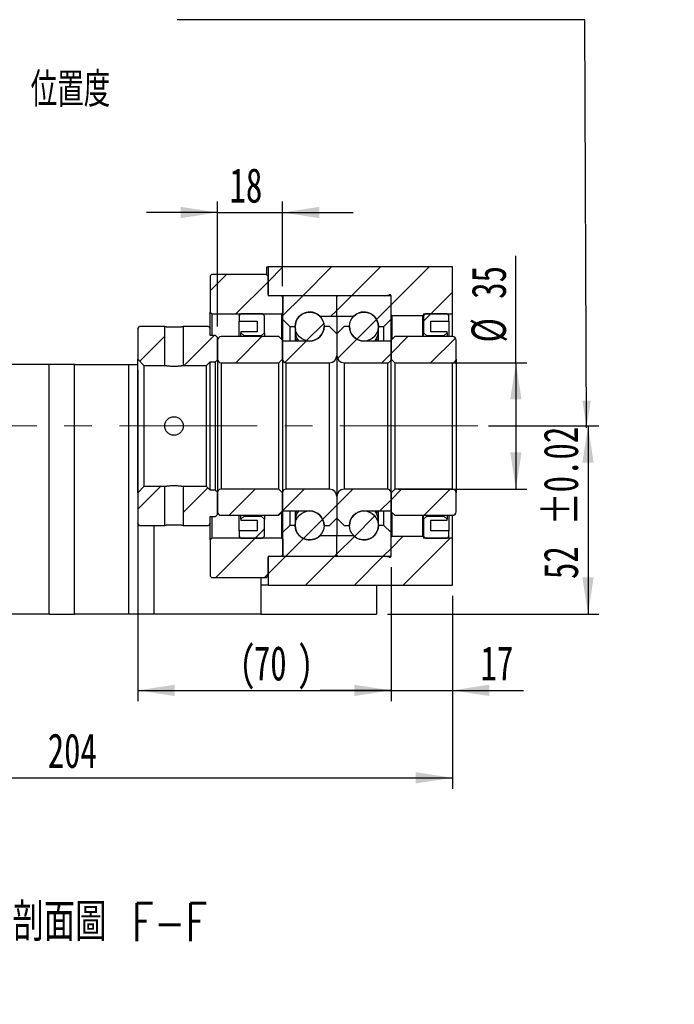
# Paper-space layout 'MBCS35-H' of a CAD drawing. Header units: millimetres. Extents: x 21 to 283, y 0 to 201.
# Tile 5 of 6: x 223 to 283, y 0 to 90. Entities that reach past the tile are written whole.
import ezdxf

# ---------------------------------------------------------------- set-up
doc = ezdxf.new("R2010")
doc.units = ezdxf.units.MM
doc.linetypes.add('CENTERX2', pattern=[20.32, 12.7, -2.54, 2.54, -2.54])
doc.layers.add('圖層0', color=7, linetype='Continuous')
doc.styles.add('SLDTEXTSTYLE0', font='TXT', dxfattribs={"width": 0.7})
doc.styles.add('SLDTEXTSTYLE1', font='TXT', dxfattribs={"width": 0.7, "bigfont": 'bigfont'})
doc.styles.add('SLDTEXTSTYLE4', font='TXT', dxfattribs={"width": 0.75, "bigfont": 'bigfont'})
doc.dimstyles.new('SLDDIMSTYLE3', dxfattribs={"dimtxt": 3.389974, "dimasz": 2.5, "dimexe": 0, "dimexo": 0.0625, "dimgap": 0.847493, "dimtad": 1, "dimlfac": 3, "dimrnd": 1e-09, "dimzin": 12, "dimdsep": 46, "dimtxsty": 'SLDTEXTSTYLE0', "dimsah": 1, "dimcen": 0.09, "dimadec": 0, "dimazin": 3, "dimtfac": 1, "dimtofl": 0, "dimtmove": 0, "dimatfit": 3, "dimfxl": 1, "dimfrac": 2, "dimtolj": 1, "dimtzin": 12, "dimarcsym": 0})
doc.dimstyles.new('SLDDIMSTYLE4', dxfattribs={"dimtxt": 3.389974, "dimasz": 2.5, "dimexe": 0, "dimexo": 0.0625, "dimgap": 0.847493, "dimtad": 1, "dimlfac": 3, "dimrnd": 1e-09, "dimzin": 12, "dimdsep": 46, "dimtxsty": 'SLDTEXTSTYLE0', "dimsah": 1, "dimcen": 0.09, "dimadec": 0, "dimazin": 3, "dimtfac": 1, "dimtmove": 0, "dimatfit": 0, "dimfxl": 1, "dimfrac": 2, "dimtolj": 1, "dimtzin": 12, "dimarcsym": 0})
doc.dimstyles.new('SLDDIMSTYLE6', dxfattribs={"dimtxt": 3.389974, "dimasz": 2.5, "dimexe": 0, "dimexo": 0.0625, "dimgap": 0.847493, "dimtad": 1, "dimlfac": 3, "dimrnd": 1e-09, "dimzin": 12, "dimdsep": 46, "dimtxsty": 'SLDTEXTSTYLE0', "dimsah": 1, "dimcen": 0.09, "dimadec": 0, "dimazin": 3, "dimtol": 1, "dimtp": 0.02, "dimtm": 0.02, "dimtfac": 1, "dimtofl": 0, "dimtmove": 0, "dimatfit": 3, "dimfxl": 1, "dimfrac": 2, "dimtolj": 1, "dimarcsym": 0})

# ---------------------------------------------------------------- blocks, each defined once
blk = doc.blocks.new('_D_54')
at = {"layer": '圖層0', "color": 7}
for p, q in [((262.721, 37.149), (262.721, 19.385)), ((194.721, 21.815), (194.721, 19.385)), ((194.721, 20.385), (262.721, 20.385))]:
    blk.add_line(p, q, dxfattribs=at)
for points in [[(194.721, 20.385), (198.111, 19.864), (198.111, 20.907)], [(262.721, 20.385), (259.331, 20.907), (259.331, 19.864)]]:
    blk.add_solid(points, dxfattribs=at)
at = {"layer": '圖層0', "color": 7, "insert": (225.416, 24.478), "char_height": 3.175, "attachment_point": 1, "style": 'SLDTEXTSTYLE0'}
blk.add_mtext('204', dxfattribs=at)
blk = doc.blocks.new('_D_55')
at = {"layer": '圖層0', "color": 7}
for p, q in [((233.721, 57.965), (233.721, 27.444)), ((257.054, 39.815), (257.054, 27.444)), ((233.721, 28.444), (257.054, 28.444))]:
    blk.add_line(p, q, dxfattribs=at)
for points in [[(233.721, 28.444), (237.111, 27.923), (237.111, 28.966)], [(257.054, 28.444), (253.664, 28.966), (253.664, 27.923)]]:
    blk.add_solid(points, dxfattribs=at)
at = {"layer": '圖層0', "color": 7, "char_height": 3.175, "attachment_point": 1, "style": 'SLDTEXTSTYLE0'}
for s, insert in [('(', (243.083, 32.537)), (')', (248.387, 32.537)), ('70', (244.412, 32.537))]:
    blk.add_mtext(s, dxfattribs=dict(at, insert=insert))
blk = doc.blocks.new('_D_56')
at = {"layer": '圖層0', "color": 7}
for p, q in [((257.054, 39.815), (257.054, 27.444)), ((262.721, 37.149), (262.721, 27.444)), ((257.054, 28.444), (250.535, 28.444)), ((257.054, 28.444), (262.721, 28.444)), ((262.721, 28.444), (269.27, 28.444))]:
    blk.add_line(p, q, dxfattribs=at)
for points in [[(257.054, 28.444), (253.664, 28.966), (253.664, 27.923)], [(262.721, 28.444), (266.111, 27.923), (266.111, 28.966)]]:
    blk.add_solid(points, dxfattribs=at)
at = {"layer": '圖層0', "color": 7, "insert": (265.296, 32.537), "char_height": 3.175, "attachment_point": 1, "style": 'SLDTEXTSTYLE0'}
blk.add_mtext('17', dxfattribs=at)
blk = doc.blocks.new('_D_57')
at = {"layer": '圖層0', "color": 7}
for p, q in [((268.557, 58.649), (268.557, 68.511)), ((257.721, 58.649), (269.557, 58.649)), ((268.557, 58.649), (268.557, 46.982)), ((257.721, 46.982), (269.557, 46.982))]:
    blk.add_line(p, q, dxfattribs=at)
for points in [[(268.557, 58.649), (268.036, 55.259), (269.079, 55.259)], [(268.557, 46.982), (269.079, 50.372), (268.036, 50.372)]]:
    blk.add_solid(points, dxfattribs=at)
at = {"layer": '圖層0', "color": 7, "char_height": 3.175, "attachment_point": 1, "rotation": 90, "style": 'SLDTEXTSTYLE0'}
for s, insert in [('35', (264.465, 64.536)), ('%%c', (264.465, 60.515))]:
    blk.add_mtext(s, dxfattribs=dict(at, insert=insert))
blk = doc.blocks.new('_D_58')
at = {"layer": '圖層0', "color": 7}
for p, q in [((266.043, 52.815), (276.203, 52.815)), ((275.203, 52.815), (275.203, 35.482)), ((256.721, 35.482), (276.203, 35.482))]:
    blk.add_line(p, q, dxfattribs=at)
for points in [[(275.203, 52.815), (274.681, 49.425), (275.724, 49.425)], [(275.203, 35.482), (275.724, 38.872), (274.681, 38.872)]]:
    blk.add_solid(points, dxfattribs=at)
at = {"layer": '圖層0', "color": 7, "char_height": 3.175, "attachment_point": 1, "rotation": 90, "style": 'SLDTEXTSTYLE0'}
for s, insert in [('±0.02', (271.11, 43.671)), ('52', (271.11, 38.704))]:
    blk.add_mtext(s, dxfattribs=dict(at, insert=insert))
blk = doc.blocks.new('_D_59')
at = {"layer": '圖層0', "color": 7}
for p, q in [((241.054, 61.982), (241.054, 73.493)), ((247.054, 65.715), (247.054, 73.493)), ((241.054, 72.493), (234.535, 72.493)), ((241.054, 72.493), (247.054, 72.493)), ((247.054, 72.493), (253.573, 72.493))]:
    blk.add_line(p, q, dxfattribs=at)
for points in [[(241.054, 72.493), (237.664, 73.015), (237.664, 71.972)], [(247.054, 72.493), (250.444, 71.972), (250.444, 73.015)]]:
    blk.add_solid(points, dxfattribs=at)
at = {"layer": '圖層0', "color": 7, "insert": (242.168, 76.586), "char_height": 3.175, "attachment_point": 1, "style": 'SLDTEXTSTYLE0'}
blk.add_mtext('18', dxfattribs=at)

psp = doc.layouts.new('MBCS35-H')

# ---------------------------------------------------------------- hatches: boundary and pattern name
at = {"layer": '圖層0', "linetype": 'Continuous', "lineweight": 18}
h = psp.add_hatch(dxfattribs=at)
h.set_pattern_fill('ANSI31', color=256, style=0)
edge = h.paths.add_edge_path(flags=0)
edge.add_line((256.4551, 64.8154), (256.8919, 64.9122))
edge.add_arc((256.9208, 64.7821), 0.1333, 14.477512, 102.5, ccw=False)
edge.add_line((257.0499, 64.8154), (257.0541, 64.8154))
edge.add_line((257.0541, 64.8154), (257.0541, 63.0487))
edge.add_line((257.0541, 63.0487), (257.1208, 62.9821))
edge.add_line((257.1208, 62.9821), (259.9875, 62.9821))
edge.add_line((259.9875, 62.9821), (260.0541, 63.0487))
edge.add_line((260.0541, 63.0487), (260.0541, 63.1487))
edge.add_line((260.0541, 63.1487), (262.7208, 63.1487))
edge.add_line((262.7208, 63.1487), (262.7208, 67.4821))
edge.add_line((262.7208, 67.4821), (245.7208, 67.4821))
edge.add_line((245.7208, 67.4821), (245.7208, 64.8154))
edge.add_line((245.7208, 64.8154), (256.4551, 64.8154))
h = psp.add_hatch(dxfattribs=at)
h.set_pattern_fill('ANSI31', color=256, style=0)
edge = h.paths.add_edge_path(flags=0)
edge.add_line((240.5541, 66.8154), (240.3875, 66.6487))
edge.add_line((240.3875, 66.6487), (240.3875, 63.3154))
edge.add_line((240.3875, 63.3154), (240.5541, 63.1487))
edge.add_line((240.5541, 63.1487), (247.0041, 63.1487))
edge.add_line((247.0041, 63.1487), (247.1041, 63.2487))
edge.add_line((247.1041, 63.2487), (247.1041, 64.7154))
edge.add_line((247.1041, 64.7154), (247.0041, 64.8154))
edge.add_line((247.0041, 64.8154), (245.8541, 64.8154))
edge.add_arc((245.8541, 64.9487), 0.1333, 180, 270, ccw=False)
edge.add_line((245.7208, 64.9487), (245.7208, 66.6487))
edge.add_line((245.7208, 66.6487), (245.5541, 66.8154))
edge.add_line((245.5541, 66.8154), (240.5541, 66.8154))
h = psp.add_hatch(dxfattribs=at)
h.set_pattern_fill('ANSI31', color=256, style=0)
edge = h.paths.add_edge_path(flags=0)
edge.add_line((251.9541, 64.8154), (247.1541, 64.8154))
edge.add_arc((247.1541, 64.7154), 0.1, 90, 180)
edge.add_line((247.0541, 64.7154), (247.0541, 62.6487))
edge.add_line((247.0541, 62.6487), (247.7208, 61.9821))
edge.add_line((247.7208, 61.9821), (248.2208, 61.9821))
edge.add_arc((249.5541, 61.9821), 1.3333, 45.438688, 180, ccw=False)
edge.add_line((250.4897, 62.9321), (252.0541, 62.9321))
edge.add_line((252.0541, 62.9321), (252.0541, 64.7154))
edge.add_arc((251.9541, 64.7154), 0.1, 0, 90)
h = psp.add_hatch(dxfattribs=at)
h.set_pattern_fill('ANSI31', color=256, style=0)
edge = h.paths.add_edge_path(flags=0)
edge.add_line((257.0541, 62.6487), (257.0541, 64.7154))
edge.add_arc((256.9541, 64.7154), 0.1, 0, 90)
edge.add_line((256.9541, 64.8154), (252.1541, 64.8154))
edge.add_arc((252.1541, 64.7154), 0.1, 90, 180)
edge.add_line((252.0541, 64.7154), (252.0541, 62.9321))
edge.add_line((252.0541, 62.9321), (253.6186, 62.9321))
edge.add_arc((254.5541, 61.9821), 1.3333, 0, 134.561312, ccw=False)
edge.add_line((255.8875, 61.9821), (256.3875, 61.9821))
edge.add_line((256.3875, 61.9821), (257.0541, 62.6487))
h = psp.add_hatch(dxfattribs=at)
h.set_pattern_fill('ANSI31', color=256, style=0)
h.paths.add_polyline_path([(244.7208, 62.482), (244.7208, 61.4821), (243.2208, 61.4821), (243.2208, 61.4154), (243.4875, 61.1487), (245.1208, 61.1487), (245.3875, 61.4154), (245.3875, 62.9821), (245.2208, 63.1487), (243.2208, 63.1487), (243.0541, 62.9821), (243.0541, 62.482)], flags=0)
h = psp.add_hatch(dxfattribs=at)
h.set_pattern_fill('ANSI31', color=256, style=0)
edge = h.paths.add_edge_path(flags=0)
edge.add_arc((249.5541, 61.9821), 1.3333, 0, 360)
h = psp.add_hatch(dxfattribs=at)
h.set_pattern_fill('ANSI31', color=256, style=0)
edge = h.paths.add_edge_path(flags=0)
edge.add_arc((254.5541, 61.9821), 1.3333, 0, 360)
h = psp.add_hatch(dxfattribs=at)
h.set_pattern_fill('ANSI31', color=256, style=0)
h.paths.add_polyline_path([(262.2208, 61.4154), (262.2208, 61.4821), (260.7208, 61.4821), (260.7208, 62.482), (262.3875, 62.482), (262.3875, 62.9821), (262.2208, 63.1487), (260.2208, 63.1487), (260.0541, 62.9821), (260.0541, 61.4154), (260.3208, 61.1487), (261.9541, 61.1487)], flags=0)
h = psp.add_hatch(dxfattribs=at)
h.set_pattern_fill('ANSI31', color=256, style=0)
h.paths.add_polyline_path([(233.8875, 61.9821), (233.7208, 61.8154), (233.7208, 58.9654), (234.2875, 58.3987), (236.2041, 58.3987), (236.2041, 61.9821)], flags=0)
h = psp.add_hatch(dxfattribs=at)
h.set_pattern_fill('ANSI31', color=256, style=0)
h.paths.add_polyline_path([(241.0541, 60.982), (240.8875, 61.1487), (240.3875, 61.1487), (240.3875, 61.8154), (240.2208, 61.9821), (237.9041, 61.9821), (237.9041, 58.3987), (240.0541, 58.3987), (240.3875, 58.7321), (240.8875, 58.7321), (241.0541, 58.8987)], flags=0)
h = psp.add_hatch(dxfattribs=at)
h.set_pattern_fill('ANSI31', color=256, style=0)
edge = h.paths.add_edge_path(flags=0)
edge.add_line((252.0541, 59.3154), (252.0541, 61.3154))
edge.add_line((252.0541, 61.3154), (251.3875, 61.9821))
edge.add_line((251.3875, 61.9821), (250.8875, 61.9821))
edge.add_arc((249.5541, 61.9821), 1.3333, 270, 360, ccw=False)
edge.add_line((249.5541, 60.6487), (247.0541, 60.6487))
edge.add_line((247.0541, 60.6487), (247.0541, 58.9821))
edge.add_arc((247.3875, 58.9821), 0.3333, 180, 270)
edge.add_line((247.3875, 58.6487), (251.3875, 58.6487))
edge.add_arc((251.3875, 59.3154), 0.6667, 270, 360)
h = psp.add_hatch(dxfattribs=at)
h.set_pattern_fill('ANSI31', color=256, style=0)
edge = h.paths.add_edge_path(flags=0)
edge.add_line((253.2208, 61.9821), (252.7208, 61.9821))
edge.add_line((252.7208, 61.9821), (252.0541, 61.3154))
edge.add_line((252.0541, 61.3154), (252.0541, 59.3154))
edge.add_arc((252.7208, 59.3154), 0.6667, 180, 270)
edge.add_line((252.7208, 58.6487), (256.7208, 58.6487))
edge.add_arc((256.7208, 58.9821), 0.3333, 270, 360)
edge.add_line((257.0541, 58.9821), (257.0541, 60.6487))
edge.add_line((257.0541, 60.6487), (254.5541, 60.6487))
edge.add_arc((254.5541, 61.9821), 1.3333, 180, 270, ccw=False)
h = psp.add_hatch(dxfattribs=at)
h.set_pattern_fill('ANSI31', color=256, style=0)
edge = h.paths.add_edge_path(flags=0)
edge.add_line((246.7208, 58.6487), (247.0541, 58.9821))
edge.add_line((247.0541, 58.9821), (247.0541, 60.7154))
edge.add_line((247.0541, 60.7154), (246.7208, 61.0487))
edge.add_line((246.7208, 61.0487), (241.3875, 61.0487))
edge.add_arc((241.3875, 60.7154), 0.3333, 90, 180)
edge.add_line((241.0541, 60.7154), (241.0541, 58.9821))
edge.add_arc((241.3875, 58.9821), 0.3333, 180, 270)
edge.add_line((241.3875, 58.6487), (246.7208, 58.6487))
h = psp.add_hatch(dxfattribs=at)
h.set_pattern_fill('ANSI31', color=256, style=0)
edge = h.paths.add_edge_path(flags=0)
edge.add_line((257.0541, 58.9821), (257.3875, 58.6487))
edge.add_line((257.3875, 58.6487), (262.7208, 58.6487))
edge.add_arc((262.7208, 58.9821), 0.3333, 270, 360)
edge.add_line((263.0541, 58.9821), (263.0541, 60.7154))
edge.add_arc((262.7208, 60.7154), 0.3333, 0, 90)
edge.add_line((262.7208, 61.0487), (257.3875, 61.0487))
edge.add_line((257.3875, 61.0487), (257.0541, 60.7154))
edge.add_line((257.0541, 60.7154), (257.0541, 58.9821))
h = psp.add_hatch(dxfattribs=at)
h.set_pattern_fill('ANSI31', color=256, style=0)
h.paths.add_polyline_path([(233.7208, 43.8154), (233.8875, 43.6487), (236.2041, 43.6487), (236.2041, 47.2321), (234.2875, 47.2321), (233.7208, 46.6654)], flags=0)
h = psp.add_hatch(dxfattribs=at)
h.set_pattern_fill('ANSI31', color=256, style=0)
h.paths.add_polyline_path([(240.3875, 43.8154), (240.3875, 44.4821), (240.8875, 44.4821), (241.0541, 44.6487), (241.0541, 46.7321), (240.8875, 46.8987), (240.3875, 46.8987), (240.0541, 47.2321), (237.9041, 47.2321), (237.9041, 43.6487), (240.2208, 43.6487)], flags=0)
h = psp.add_hatch(dxfattribs=at)
h.set_pattern_fill('ANSI31', color=256, style=0)
edge = h.paths.add_edge_path(flags=0)
edge.add_line((247.0541, 46.6487), (246.7208, 46.9821))
edge.add_line((246.7208, 46.9821), (241.3875, 46.9821))
edge.add_arc((241.3875, 46.6487), 0.3333, 90, 180)
edge.add_line((241.0541, 46.6487), (241.0541, 44.9154))
edge.add_arc((241.3875, 44.9154), 0.3333, 180, 270)
edge.add_line((241.3875, 44.5821), (246.7208, 44.5821))
edge.add_line((246.7208, 44.5821), (247.0541, 44.9154))
edge.add_line((247.0541, 44.9154), (247.0541, 46.6487))
h = psp.add_hatch(dxfattribs=at)
h.set_pattern_fill('ANSI31', color=256, style=0)
edge = h.paths.add_edge_path(flags=0)
edge.add_line((250.8875, 43.6487), (251.3875, 43.6487))
edge.add_line((251.3875, 43.6487), (252.0541, 44.3154))
edge.add_line((252.0541, 44.3154), (252.0541, 46.3154))
edge.add_arc((251.3875, 46.3154), 0.6667, 0, 90)
edge.add_line((251.3875, 46.9821), (247.3875, 46.9821))
edge.add_arc((247.3875, 46.6487), 0.3333, 90, 180)
edge.add_line((247.0541, 46.6487), (247.0541, 44.9821))
edge.add_line((247.0541, 44.9821), (249.5541, 44.9821))
edge.add_arc((249.5541, 43.6487), 1.3333, 0, 90, ccw=False)
h = psp.add_hatch(dxfattribs=at)
h.set_pattern_fill('ANSI31', color=256, style=0)
edge = h.paths.add_edge_path(flags=0)
edge.add_line((252.0541, 46.3154), (252.0541, 44.3154))
edge.add_line((252.0541, 44.3154), (252.7208, 43.6487))
edge.add_line((252.7208, 43.6487), (253.2208, 43.6487))
edge.add_arc((254.5541, 43.6487), 1.3333, 90, 180, ccw=False)
edge.add_line((254.5541, 44.9821), (257.0541, 44.9821))
edge.add_line((257.0541, 44.9821), (257.0541, 46.6487))
edge.add_arc((256.7208, 46.6487), 0.3333, 0, 90)
edge.add_line((256.7208, 46.9821), (252.7208, 46.9821))
edge.add_arc((252.7208, 46.3154), 0.6667, 90, 180)
h = psp.add_hatch(dxfattribs=at)
h.set_pattern_fill('ANSI31', color=256, style=0)
edge = h.paths.add_edge_path(flags=0)
edge.add_line((257.3875, 46.9821), (257.0541, 46.6487))
edge.add_line((257.0541, 46.6487), (257.0541, 44.9154))
edge.add_line((257.0541, 44.9154), (257.3875, 44.5821))
edge.add_line((257.3875, 44.5821), (262.7208, 44.5821))
edge.add_arc((262.7208, 44.9154), 0.3333, 270, 360)
edge.add_line((263.0541, 44.9154), (263.0541, 46.6487))
edge.add_arc((262.7208, 46.6487), 0.3333, 0, 90)
edge.add_line((262.7208, 46.9821), (257.3875, 46.9821))
h = psp.add_hatch(dxfattribs=at)
h.set_pattern_fill('ANSI31', color=256, style=0)
h.paths.add_polyline_path([(243.2208, 44.2154), (243.2208, 44.1487), (244.7208, 44.1487), (244.7208, 43.1487), (243.0541, 43.1487), (243.0541, 42.6487), (243.2208, 42.4821), (245.2208, 42.4821), (245.3875, 42.6487), (245.3875, 44.2154), (245.1208, 44.4821), (243.4875, 44.4821)], flags=0)
h = psp.add_hatch(dxfattribs=at)
h.set_pattern_fill('ANSI31', color=256, style=0)
edge = h.paths.add_edge_path(flags=0)
edge.add_arc((249.5541, 43.6487), 1.3333, 0, 360)
h = psp.add_hatch(dxfattribs=at)
h.set_pattern_fill('ANSI31', color=256, style=0)
edge = h.paths.add_edge_path(flags=0)
edge.add_arc((254.5541, 43.6487), 1.3333, 0, 360)
h = psp.add_hatch(dxfattribs=at)
h.set_pattern_fill('ANSI31', color=256, style=0)
h.paths.add_polyline_path([(260.7208, 43.1487), (260.7208, 44.1487), (262.2208, 44.1487), (262.2208, 44.2154), (261.9541, 44.4821), (260.3208, 44.4821), (260.0541, 44.2154), (260.0541, 42.6487), (260.2208, 42.4821), (262.2208, 42.4821), (262.3875, 42.6487), (262.3875, 43.1487)], flags=0)
h = psp.add_hatch(dxfattribs=at)
h.set_pattern_fill('ANSI31', color=256, style=0)
edge = h.paths.add_edge_path(flags=0)
edge.add_line((247.0541, 42.9821), (247.0541, 40.9154))
edge.add_arc((247.1541, 40.9154), 0.1, 180, 270)
edge.add_line((247.1541, 40.8154), (251.9541, 40.8154))
edge.add_arc((251.9541, 40.9154), 0.1, 270, 360)
edge.add_line((252.0541, 40.9154), (252.0541, 42.6987))
edge.add_line((252.0541, 42.6987), (250.4897, 42.6987))
edge.add_arc((249.5541, 43.6487), 1.3333, 180, 314.561312, ccw=False)
edge.add_line((248.2208, 43.6487), (247.7208, 43.6487))
edge.add_line((247.7208, 43.6487), (247.0541, 42.9821))
h = psp.add_hatch(dxfattribs=at)
h.set_pattern_fill('ANSI31', color=256, style=0)
edge = h.paths.add_edge_path(flags=0)
edge.add_line((252.1541, 40.8154), (256.9541, 40.8154))
edge.add_arc((256.9541, 40.9154), 0.1, 270, 360)
edge.add_line((257.0541, 40.9154), (257.0541, 42.9821))
edge.add_line((257.0541, 42.9821), (256.3875, 43.6487))
edge.add_line((256.3875, 43.6487), (255.8875, 43.6487))
edge.add_arc((254.5541, 43.6487), 1.3333, 225.438688, 360, ccw=False)
edge.add_line((253.6186, 42.6987), (252.0541, 42.6987))
edge.add_line((252.0541, 42.6987), (252.0541, 40.9154))
edge.add_arc((252.1541, 40.9154), 0.1, 180, 270)
h = psp.add_hatch(dxfattribs=at)
h.set_pattern_fill('ANSI31', color=256, style=0)
edge = h.paths.add_edge_path(flags=0)
edge.add_line((240.3875, 38.9821), (240.5541, 38.8154))
edge.add_line((240.5541, 38.8154), (245.5541, 38.8154))
edge.add_line((245.5541, 38.8154), (245.7208, 38.9821))
edge.add_line((245.7208, 38.9821), (245.7208, 40.6821))
edge.add_arc((245.8541, 40.6821), 0.1333, 90, 180, ccw=False)
edge.add_line((245.8541, 40.8154), (247.0041, 40.8154))
edge.add_line((247.0041, 40.8154), (247.1041, 40.9154))
edge.add_line((247.1041, 40.9154), (247.1041, 42.3821))
edge.add_line((247.1041, 42.3821), (247.0041, 42.4821))
edge.add_line((247.0041, 42.4821), (240.5541, 42.4821))
edge.add_line((240.5541, 42.4821), (240.3875, 42.3154))
edge.add_line((240.3875, 42.3154), (240.3875, 38.9821))
h = psp.add_hatch(dxfattribs=at)
h.set_pattern_fill('ANSI31', color=256, style=0)
edge = h.paths.add_edge_path(flags=0)
edge.add_line((257.0541, 40.8154), (257.0499, 40.8154))
edge.add_arc((256.9208, 40.8487), 0.1333, 257.5, 345.522488, ccw=False)
edge.add_line((256.8919, 40.7185), (256.4551, 40.8154))
edge.add_line((256.4551, 40.8154), (245.7208, 40.8154))
edge.add_line((245.7208, 40.8154), (245.7208, 38.1487))
edge.add_line((245.7208, 38.1487), (262.7208, 38.1487))
edge.add_line((262.7208, 38.1487), (262.7208, 42.4821))
edge.add_line((262.7208, 42.4821), (260.0541, 42.4821))
edge.add_line((260.0541, 42.4821), (260.0541, 42.5821))
edge.add_line((260.0541, 42.5821), (259.9875, 42.6487))
edge.add_line((259.9875, 42.6487), (257.1208, 42.6487))
edge.add_line((257.1208, 42.6487), (257.0541, 42.5821))
edge.add_line((257.0541, 42.5821), (257.0541, 40.8154))

# ---------------------------------------------------------------- linework, layer by layer
at = {"color": 7, "linetype": 'Continuous', "lineweight": 25}
for p, q in [((245.6208, 66.7487), (245.6208, 67.4821)), ((245.6208, 67.4821), (245.7208, 67.4821)), ((245.7208, 67.4821), (245.7208, 64.8154)), ((262.7208, 67.4821), (245.7208, 67.4821)), ((262.7208, 63.1487), (262.7208, 67.4821)), ((240.3875, 66.6487), (240.5541, 66.8154)), ((240.3875, 66.6487), (240.3875, 63.3154)), ((240.5541, 66.8154), (245.5541, 66.8154)), ((245.5541, 66.8154), (245.7208, 66.6487)), ((245.7208, 64.9487), (245.7208, 66.6487)), ((256.4551, 64.8154), (245.7208, 64.8154)), ((247.0041, 64.8154), (245.8541, 64.8154)), ((247.0041, 64.8154), (247.1041, 64.7154)), ((247.0541, 64.7154), (247.0541, 62.6487)), ((247.1041, 63.2487), (247.1041, 64.7154)), ((251.9541, 64.8154), (247.1541, 64.8154)), ((252.0541, 62.9321), (252.0541, 64.7154)), ((256.9541, 64.8154), (252.1541, 64.8154)), ((256.4551, 64.8154), (256.8919, 64.9122)), ((257.0499, 64.7442), (257.0499, 64.8154)), ((257.0541, 64.8154), (257.0499, 64.8154)), ((257.0541, 63.0487), (257.0541, 64.8154)), ((257.0541, 62.6487), (257.0541, 64.7154)), ((240.5541, 63.1487), (240.3875, 63.3154)), ((240.3875, 61.8154), (240.3875, 63.3154)), ((240.5541, 63.1487), (247.0041, 63.1487)), ((240.5541, 63.1487), (240.5541, 61.1487)), ((243.0541, 62.9821), (243.2208, 63.1487)), ((243.0541, 62.9821), (243.0541, 62.482)), ((245.2208, 63.1487), (243.2208, 63.1487)), ((245.2208, 63.1487), (245.3875, 62.9821)), ((245.3875, 61.4154), (245.3875, 62.9821)), ((247.1041, 63.2487), (247.0041, 63.1487)), ((247.0041, 60.7654), (247.0041, 63.1487)), ((247.0541, 62.6487), (247.7208, 61.9821)), ((247.0541, 62.6487), (247.0541, 60.7154)), ((250.4897, 62.9321), (252.0541, 62.9321)), ((252.0541, 62.9321), (252.0541, 61.3154)), ((252.0541, 62.9321), (253.6186, 62.9321)), ((256.3875, 61.9821), (257.0541, 62.6487)), ((257.1208, 62.9821), (257.0541, 63.0487)), ((257.0541, 60.7154), (257.0541, 62.6487)), ((259.9875, 62.9821), (257.1208, 62.9821)), ((257.1208, 62.9821), (257.1208, 60.7821)), ((260.0541, 63.0487), (259.9875, 62.9821)), ((259.9875, 61.0487), (259.9875, 62.9821)), ((260.0541, 62.9821), (260.2208, 63.1487)), ((260.0541, 63.1487), (262.7208, 63.1487)), ((260.0541, 63.1487), (260.0541, 63.0487)), ((260.0541, 63.0487), (260.0541, 62.9821)), ((260.0541, 62.9821), (260.0541, 61.4154)), ((262.2208, 63.1487), (260.2208, 63.1487)), ((262.2208, 63.1487), (262.3875, 62.9821)), ((262.3875, 62.482), (262.3875, 62.9821)), ((262.7208, 61.0487), (262.7208, 63.1487)), ((233.7208, 61.8154), (233.8875, 61.9821)), ((233.7208, 61.8154), (233.7208, 58.9654)), ((236.2041, 61.9821), (233.8875, 61.9821)), ((236.2041, 58.3987), (236.2041, 61.9821)), ((237.9041, 61.9821), (237.9041, 58.3987)), ((240.2208, 61.9821), (237.9041, 61.9821)), ((240.2208, 61.9821), (240.3875, 61.8154)), ((240.3875, 61.1487), (240.3875, 61.8154)), ((243.0541, 62.482), (244.7208, 62.482)), ((243.0541, 61.0487), (243.0541, 62.482)), ((244.7208, 62.482), (244.7208, 61.4821)), ((247.7208, 61.9821), (248.2208, 61.9821)), ((247.7208, 61.9821), (247.7208, 60.6487)), ((248.2208, 61.9821), (248.2208, 60.6487)), ((251.3875, 61.9821), (250.8875, 61.9821)), ((252.0541, 61.3154), (251.3875, 61.9821)), ((252.7208, 61.9821), (252.0541, 61.3154)), ((253.2208, 61.9821), (252.7208, 61.9821)), ((255.8875, 61.5334), (255.8684, 61.7577)), ((255.8875, 61.9821), (256.3875, 61.9821)), ((255.8875, 60.6487), (255.8875, 61.9821)), ((256.3875, 60.6487), (256.3875, 61.9821)), ((260.7208, 62.482), (262.3875, 62.482)), ((260.7208, 61.4821), (260.7208, 62.482)), ((262.3875, 62.482), (262.3875, 61.0487)), ((240.8875, 61.1487), (240.3875, 61.1487)), ((240.8875, 61.1487), (241.0541, 60.982)), ((241.0541, 58.8987), (241.0541, 60.982)), ((246.7208, 61.0487), (241.3875, 61.0487)), ((243.2208, 61.4821), (243.2208, 61.4154)), ((244.7208, 61.4821), (243.2208, 61.4821)), ((243.4875, 61.1487), (243.2208, 61.4154)), ((243.2208, 61.0487), (243.2208, 61.4154)), ((243.4875, 61.1487), (245.1208, 61.1487)), ((243.4875, 61.1487), (243.4875, 61.0487)), ((245.3875, 61.4154), (245.1208, 61.1487)), ((245.1208, 61.0487), (245.1208, 61.1487)), ((245.3875, 61.4154), (245.3875, 61.0487)), ((246.7208, 61.0487), (247.0541, 60.7154)), ((252.0541, 61.3154), (252.0541, 59.3154)), ((257.0541, 60.7154), (257.3875, 61.0487)), ((262.7208, 61.0487), (257.3875, 61.0487)), ((260.3208, 61.1487), (260.0541, 61.4154)), ((260.0541, 61.0487), (260.0541, 61.4154)), ((260.3208, 61.1487), (261.9541, 61.1487)), ((260.3208, 61.1487), (260.3208, 61.0487)), ((262.2208, 61.4821), (260.7208, 61.4821)), ((262.2208, 61.4154), (261.9541, 61.1487)), ((261.9541, 61.0487), (261.9541, 61.1487)), ((262.2208, 61.4154), (262.2208, 61.4821)), ((262.2208, 61.4154), (262.2208, 61.0487)), ((241.0541, 60.7154), (241.0541, 58.9821)), ((247.0541, 58.9821), (247.0541, 60.7154)), ((247.0541, 60.6487), (247.0541, 58.9821)), ((249.5541, 60.6487), (247.0541, 60.6487)), ((257.0541, 60.6487), (254.5541, 60.6487)), ((257.0541, 60.7154), (257.0541, 58.9821)), ((257.0541, 58.9821), (257.0541, 60.6487)), ((263.0541, 58.9821), (263.0541, 60.7154)), ((252.0541, 59.3154), (252.0541, 46.3154)), ((225.5541, 58.4821), (215.2208, 58.4821)), ((225.5541, 35.482), (225.5541, 58.4821)), ((227.8875, 58.4821), (225.5541, 58.4821)), ((227.8875, 35.482), (227.8875, 58.4821)), ((227.8875, 58.4821), (232.8875, 58.4821)), ((232.8875, 35.482), (232.8875, 58.4821)), ((232.8875, 58.4821), (233.7208, 58.4821)), ((233.7208, 46.6654), (233.7208, 58.9654)), ((234.2875, 58.3987), (233.7208, 58.9654)), ((234.2875, 58.3987), (234.2875, 47.2321)), ((234.2875, 58.3987), (236.2041, 58.3987)), ((237.9041, 58.3987), (240.0541, 58.3987)), ((240.3875, 58.7321), (240.0541, 58.3987)), ((240.0541, 47.2321), (240.0541, 58.3987)), ((240.3875, 46.8987), (240.3875, 58.7321)), ((240.3875, 58.7321), (240.8875, 58.7321)), ((241.0541, 58.8987), (240.8875, 58.7321)), ((240.8875, 46.8987), (240.8875, 58.7321)), ((241.0541, 58.8987), (241.0541, 46.7321)), ((241.3875, 58.6487), (246.7208, 58.6487)), ((241.3875, 58.6487), (241.3875, 46.9821)), ((247.0541, 58.9821), (246.7208, 58.6487)), ((246.7208, 46.9821), (246.7208, 58.6487)), ((247.0541, 58.9821), (247.0541, 46.6487)), ((247.3875, 58.6487), (251.3875, 58.6487)), ((247.3875, 46.9821), (247.3875, 58.6487)), ((251.3875, 46.9821), (251.3875, 58.6487)), ((252.7208, 58.6487), (256.7208, 58.6487)), ((252.7208, 58.6487), (252.7208, 46.9821)), ((256.7208, 58.6487), (256.7208, 46.9821)), ((257.3875, 58.6487), (257.0541, 58.9821)), ((257.0541, 46.6487), (257.0541, 58.9821)), ((257.3875, 58.6487), (262.7208, 58.6487)), ((257.3875, 58.6487), (257.3875, 46.9821)), ((262.7208, 46.9821), (262.7208, 58.6487)), ((263.0541, 58.9821), (263.0541, 46.6487)), ((233.7208, 46.6654), (234.2875, 47.2321)), ((236.2041, 47.2321), (234.2875, 47.2321)), ((236.2041, 43.6487), (236.2041, 47.2321)), ((240.0541, 47.2321), (237.9041, 47.2321)), ((237.9041, 47.2321), (237.9041, 43.6487)), ((240.0541, 47.2321), (240.3875, 46.8987)), ((233.7208, 46.6654), (233.7208, 43.8154)), ((240.8875, 46.8987), (240.3875, 46.8987)), ((240.8875, 46.8987), (241.0541, 46.7321)), ((241.0541, 44.6487), (241.0541, 46.7321)), ((241.0541, 46.6487), (241.0541, 44.9154)), ((246.7208, 46.9821), (241.3875, 46.9821)), ((246.7208, 46.9821), (247.0541, 46.6487)), ((247.0541, 44.9154), (247.0541, 46.6487)), ((247.0541, 46.6487), (247.0541, 44.9821)), ((251.3875, 46.9821), (247.3875, 46.9821)), ((252.0541, 46.3154), (252.0541, 44.3154)), ((256.7208, 46.9821), (252.7208, 46.9821)), ((257.0541, 46.6487), (257.3875, 46.9821)), ((257.0541, 46.6487), (257.0541, 44.9154)), ((257.0541, 44.9821), (257.0541, 46.6487)), ((262.7208, 46.9821), (257.3875, 46.9821)), ((263.0541, 44.9154), (263.0541, 46.6487)), ((240.3875, 44.4821), (240.8875, 44.4821)), ((240.3875, 43.8154), (240.3875, 44.4821)), ((240.5541, 44.4821), (240.5541, 42.4821)), ((241.0541, 44.6487), (240.8875, 44.4821)), ((241.3875, 44.582), (246.7208, 44.582)), ((243.0541, 43.1487), (243.0541, 44.582)), ((243.2208, 44.2154), (243.2208, 44.582)), ((243.2208, 44.2154), (243.4875, 44.4821)), ((243.4875, 44.582), (243.4875, 44.4821)), ((245.1208, 44.4821), (243.4875, 44.4821)), ((245.1208, 44.4821), (245.1208, 44.582)), ((245.1208, 44.4821), (245.3875, 44.2154)), ((245.3875, 44.582), (245.3875, 44.2154)), ((247.0541, 44.9154), (246.7208, 44.582)), ((247.0041, 42.4821), (247.0041, 44.8654)), ((247.0541, 44.9821), (249.5541, 44.9821)), ((247.0541, 44.9154), (247.0541, 42.9821)), ((247.7208, 44.9821), (247.7208, 43.6487)), ((248.2208, 44.9821), (248.2208, 43.6487)), ((254.5541, 44.9821), (257.0541, 44.9821)), ((255.8875, 43.6487), (255.8875, 44.9821)), ((256.3875, 43.6487), (256.3875, 44.9821)), ((257.3875, 44.582), (257.0541, 44.9154)), ((257.0541, 42.9821), (257.0541, 44.9154)), ((257.1208, 44.8487), (257.1208, 42.6487)), ((257.3875, 44.582), (262.7208, 44.582)), ((259.9875, 42.6487), (259.9875, 44.582)), ((260.0541, 44.2154), (260.0541, 44.582)), ((260.0541, 44.2154), (260.3208, 44.4821)), ((260.3208, 44.582), (260.3208, 44.4821)), ((261.9541, 44.4821), (260.3208, 44.4821)), ((261.9541, 44.4821), (261.9541, 44.582)), ((261.9541, 44.4821), (262.2208, 44.2154)), ((262.2208, 44.582), (262.2208, 44.2154)), ((262.3875, 44.582), (262.3875, 43.1487)), ((262.7208, 42.4821), (262.7208, 44.582)), ((233.8875, 43.6487), (233.7208, 43.8154)), ((233.8875, 43.6487), (236.2041, 43.6487)), ((235.2208, 35.482), (235.2208, 43.6487)), ((237.9041, 43.6487), (240.2208, 43.6487)), ((240.3875, 43.8154), (240.2208, 43.6487)), ((240.3875, 42.3154), (240.3875, 43.8154)), ((243.2208, 44.2154), (243.2208, 44.1487)), ((243.2208, 44.1487), (244.7208, 44.1487)), ((244.7208, 44.1487), (244.7208, 43.1487)), ((245.3875, 42.6487), (245.3875, 44.2154)), ((247.7208, 43.6487), (247.0541, 42.9821)), ((248.2208, 43.6487), (247.7208, 43.6487)), ((250.8875, 43.6487), (251.3875, 43.6487)), ((251.3875, 43.6487), (252.0541, 44.3154)), ((252.0541, 44.3154), (252.0541, 42.6987)), ((252.0541, 44.3154), (252.7208, 43.6487)), ((252.7208, 43.6487), (253.2208, 43.6487)), ((256.3875, 43.6487), (255.8875, 43.6487)), ((257.0541, 42.9821), (256.3875, 43.6487)), ((260.0541, 44.2154), (260.0541, 42.6487)), ((260.7208, 44.1487), (262.2208, 44.1487)), ((260.7208, 43.1487), (260.7208, 44.1487)), ((262.2208, 44.1487), (262.2208, 44.2154)), ((243.0541, 43.1487), (243.0541, 42.6487)), ((244.7208, 43.1487), (243.0541, 43.1487)), ((247.0541, 42.9821), (247.0541, 40.9154)), ((252.0541, 42.6987), (250.4897, 42.6987)), ((252.0541, 40.9154), (252.0541, 42.6987)), ((253.6186, 42.6987), (252.0541, 42.6987)), ((257.0541, 40.9154), (257.0541, 42.9821)), ((262.3875, 43.1487), (260.7208, 43.1487)), ((262.3875, 42.6487), (262.3875, 43.1487)), ((240.3875, 42.3154), (240.5541, 42.4821)), ((240.3875, 42.3154), (240.3875, 38.9821)), ((247.0041, 42.4821), (240.5541, 42.4821)), ((243.2208, 42.4821), (243.0541, 42.6487)), ((243.2208, 42.4821), (245.2208, 42.4821)), ((245.3875, 42.6487), (245.2208, 42.4821)), ((247.0041, 42.4821), (247.1041, 42.382)), ((247.1041, 40.9154), (247.1041, 42.382)), ((257.0541, 42.5821), (257.1208, 42.6487)), ((257.0541, 40.8154), (257.0541, 42.5821)), ((257.1208, 42.6487), (259.9875, 42.6487)), ((259.9875, 42.6487), (260.0541, 42.5821)), ((260.2208, 42.4821), (260.0541, 42.6487)), ((260.0541, 42.6487), (260.0541, 42.5821)), ((260.0541, 42.5821), (260.0541, 42.4821)), ((262.7208, 42.4821), (260.0541, 42.4821)), ((260.2208, 42.4821), (262.2208, 42.4821)), ((262.3875, 42.6487), (262.2208, 42.4821)), ((262.7208, 38.1487), (262.7208, 42.4821)), ((247.1041, 40.9154), (247.0041, 40.8154)), ((257.0499, 40.8154), (257.0499, 40.8866)), ((245.7208, 40.8154), (245.7208, 38.1487)), ((245.7208, 40.8154), (256.4551, 40.8154)), ((245.7208, 38.9821), (245.7208, 40.682)), ((245.8541, 40.8154), (247.0041, 40.8154)), ((247.1541, 40.8154), (251.9541, 40.8154)), ((252.1541, 40.8154), (256.9541, 40.8154)), ((256.8919, 40.7185), (256.4551, 40.8154)), ((257.0499, 40.8154), (257.0541, 40.8154)), ((240.5541, 38.8154), (240.3875, 38.9821)), ((245.5541, 38.8154), (240.5541, 38.8154)), ((245.0541, 38.8154), (245.0541, 38.1487)), ((245.7208, 38.1487), (245.0541, 38.1487)), ((245.0541, 38.1487), (245.0541, 35.482)), ((245.7208, 38.9821), (245.5541, 38.8154)), ((245.7208, 38.1487), (262.7208, 38.1487)), ((255.7208, 38.1487), (255.7208, 35.482)), ((225.5541, 35.482), (215.2208, 35.482)), ((225.5541, 35.482), (227.8875, 35.482)), ((232.8875, 35.482), (227.8875, 35.482)), ((235.2208, 35.482), (232.8875, 35.482)), ((245.0541, 35.482), (235.2208, 35.482)), ((245.0541, 35.482), (255.7208, 35.482))]:
    psp.add_line(p, q, dxfattribs=at)
at = {"color": 8, "linetype": 'Continuous', "lineweight": 25}
for p, q in [((256.8919, 64.9122), (256.8919, 64.8154)), ((256.8919, 40.8154), (256.8919, 40.7185))]:
    psp.add_line(p, q, dxfattribs=at)
at = {"color": 7, "linetype": 'Continuous', "lineweight": 25, "flags": 128}
for points in [[(248.3905, 60.8824), (248.3012, 60.6874), (248.2878, 60.6487)], [(255.8205, 60.6487), (255.7456, 60.8298), (255.7177, 60.8824)], [(248.2878, 44.9821), (248.3012, 44.9434), (248.3905, 44.7484)], [(255.7177, 44.7484), (255.7456, 44.801), (255.8205, 44.9821)]]:
    psp.add_lwpolyline(points, dxfattribs=at)
at = {"color": 7, "linetype": 'Continuous', "lineweight": 25}
for centre in [(249.5541, 61.9821), (254.5541, 61.9821), (249.5541, 43.6487), (254.5541, 43.6487)]:
    psp.add_circle(centre, 1.3333, dxfattribs=at)
for centre, radius, start, end in [((245.8541, 64.9487), 0.1333, 180, 270), ((247.1541, 64.7154), 0.1, 90, 180), ((251.9541, 64.7154), 0.1, 0, 90), ((252.1541, 64.7154), 0.1, 90, 180), ((256.9208, 64.7821), 0.1333, 14.477512, 102.5), ((256.9541, 64.7154), 0.1, 0, 90), ((249.5541, 61.9821), 1.3333, 45.438688, 180), ((254.5541, 61.9821), 1.3333, 0, 134.561312), ((249.5541, 61.5334), 1.3333, 170.314309, 221.56839), ((249.5541, 61.9821), 1.3333, 270, 0), ((254.5541, 61.9821), 1.3333, 180, 270), ((241.3875, 60.7154), 0.3333, 90, 180), ((254.5541, 61.5334), 1.3333, 318.43161, 0), ((262.7208, 60.7154), 0.3333, 0, 90), ((251.3875, 59.3154), 0.6667, 270, 0), ((252.7208, 59.3154), 0.6667, 180, 270), ((241.3875, 58.9821), 0.3333, 180, 270), ((247.3875, 58.9821), 0.3333, 180, 270), ((256.7208, 58.9821), 0.3333, 270, 0), ((262.7208, 58.9821), 0.3333, 270, 0), ((241.3875, 46.6487), 0.3333, 90, 180), ((247.3875, 46.6487), 0.3333, 90, 180), ((251.3875, 46.3154), 0.6667, 0, 90), ((252.7208, 46.3154), 0.6667, 90, 180), ((256.7208, 46.6487), 0.3333, 0, 90), ((262.7208, 46.6487), 0.3333, 0, 90), ((241.3875, 44.9154), 0.3333, 180, 270), ((249.5541, 44.0974), 1.3333, 138.43161, 189.685691), ((249.5541, 43.6487), 1.3333, 0, 90), ((254.5541, 43.6487), 1.3333, 90, 180), ((254.5541, 44.0974), 1.3333, 350.314309, 41.56839), ((262.7208, 44.9154), 0.3333, 270, 0), ((249.5541, 43.6487), 1.3333, 180, 314.561312), ((254.5541, 43.6487), 1.3333, 225.438688, 0), ((247.1541, 40.9154), 0.1, 180, 270), ((251.9541, 40.9154), 0.1, 270, 0), ((252.1541, 40.9154), 0.1, 180, 270), ((256.9541, 40.9154), 0.1, 270, 0), ((245.8541, 40.682), 0.1333, 90, 180), ((256.9208, 40.8487), 0.1333, 257.5, 345.522488)]:
    psp.add_arc(centre, radius, start, end, dxfattribs=at)
for points, knots in [([(236.2041, 61.9821), (236.2041, 61.9821), (236.2096, 61.9815), (236.2313, 61.9796), (236.2476, 61.9781), (236.2903, 61.9744), (236.3164, 61.9723), (236.3781, 61.9675), (236.414, 61.9649), (236.4924, 61.9597), (236.5352, 61.9572), (236.6281, 61.9524), (236.6775, 61.9502), (236.7798, 61.9465), (236.8334, 61.9451), (236.9432, 61.9431), (236.9983, 61.9426), (237.1093, 61.9426), (237.1656, 61.9431), (237.2747, 61.9451), (237.3277, 61.9465), (237.4306, 61.9502), (237.4804, 61.9524), (237.5724, 61.9571), (237.6154, 61.9597), (237.6948, 61.9649), (237.7299, 61.9675), (237.7915, 61.9722), (237.8181, 61.9744), (237.8607, 61.9781), (237.8768, 61.9796), (237.8986, 61.9815), (237.9041, 61.9821), (237.9041, 61.9821)], [0, 0, 0, 0, 0.0625, 0.0625, 0.125, 0.125, 0.1875, 0.1875, 0.25, 0.25, 0.3125, 0.3125, 0.375, 0.375, 0.4375, 0.4375, 0.5, 0.5, 0.5625, 0.5625, 0.625, 0.625, 0.6875, 0.6875, 0.75, 0.75, 0.8125, 0.8125, 0.875, 0.875, 0.9375, 0.9375, 1, 1, 1, 1]), ([(236.2041, 58.3987), (236.2041, 58.3987), (236.2096, 58.3979), (236.2313, 58.3946), (236.2477, 58.3922), (236.2904, 58.3862), (236.3165, 58.3826), (236.3782, 58.3748), (236.4141, 58.3705), (236.4924, 58.362), (236.5351, 58.3578), (236.628, 58.3499), (236.6774, 58.3462), (236.7796, 58.3402), (236.8333, 58.3378), (236.9431, 58.3345), (236.9983, 58.3336), (237.1093, 58.3336), (237.1657, 58.3345), (237.2748, 58.3378), (237.3279, 58.3402), (237.4309, 58.3462), (237.4805, 58.3499), (237.5725, 58.3577), (237.6155, 58.362), (237.6947, 58.3706), (237.7298, 58.3748), (237.7914, 58.3826), (237.818, 58.3862), (237.8607, 58.3922), (237.8768, 58.3946), (237.8986, 58.3979), (237.9041, 58.3987), (237.9041, 58.3987)], [0, 0, 0, 0, 0.0625, 0.0625, 0.125, 0.125, 0.1875, 0.1875, 0.25, 0.25, 0.3125, 0.3125, 0.375, 0.375, 0.4375, 0.4375, 0.5, 0.5, 0.5625, 0.5625, 0.625, 0.625, 0.6875, 0.6875, 0.75, 0.75, 0.8125, 0.8125, 0.875, 0.875, 0.9375, 0.9375, 1, 1, 1, 1]), ([(236.2041, 52.8154), (236.2041, 52.7591), (236.2096, 52.7039), (236.2313, 52.5951), (236.2477, 52.5411), (236.2904, 52.4382), (236.3165, 52.3894), (236.3782, 52.2971), (236.414, 52.2534), (236.4923, 52.1751), (236.535, 52.14), (236.6279, 52.0778), (236.6773, 52.0515), (236.7795, 52.0091), (236.8332, 51.9927), (236.9429, 51.9708), (236.9981, 51.9654), (237.1092, 51.9654), (237.1656, 51.9709), (237.2746, 51.9926), (237.3277, 52.0087), (237.4307, 52.0513), (237.4803, 52.0779), (237.5723, 52.1394), (237.6153, 52.1746), (237.6946, 52.2537), (237.7297, 52.2966), (237.7912, 52.3885), (237.8179, 52.4383), (237.8606, 52.5411), (237.8767, 52.5941), (237.8985, 52.7032), (237.9041, 52.7595), (237.9041, 52.8706), (237.8988, 52.9258), (237.877, 53.0357), (237.8607, 53.0892), (237.8183, 53.1916), (237.7919, 53.2411), (237.73, 53.3339), (237.6949, 53.3767), (237.6166, 53.4551), (237.5729, 53.491), (237.4808, 53.5526), (237.432, 53.5788), (237.329, 53.6216), (237.2751, 53.638), (237.1664, 53.6598), (237.111, 53.6653), (236.9987, 53.6654), (236.9434, 53.66), (236.8346, 53.6384), (236.7805, 53.6221), (236.6776, 53.5795), (236.6288, 53.5534), (236.5364, 53.4918), (236.4927, 53.456), (236.3752, 53.3387), (236.3118, 53.244), (236.248, 53.0907), (236.2316, 53.037), (236.2096, 52.9272), (236.2041, 52.8716), (236.2041, 52.8154)], [0, 0, 0, 0, 0.03125, 0.03125, 0.0625, 0.0625, 0.09375, 0.09375, 0.125, 0.125, 0.15625, 0.15625, 0.1875, 0.1875, 0.21875, 0.21875, 0.25, 0.25, 0.28125, 0.28125, 0.3125, 0.3125, 0.34375, 0.34375, 0.375, 0.375, 0.40625, 0.40625, 0.4375, 0.4375, 0.46875, 0.46875, 0.5, 0.5, 0.53125, 0.53125, 0.5625, 0.5625, 0.59375, 0.59375, 0.625, 0.625, 0.65625, 0.65625, 0.6875, 0.6875, 0.71875, 0.71875, 0.75, 0.75, 0.78125, 0.78125, 0.8125, 0.8125, 0.84375, 0.84375, 0.875, 0.875, 0.9375, 0.9375, 0.96875, 0.96875, 1, 1, 1, 1]), ([(237.9041, 47.2321), (237.9041, 47.2321), (237.8986, 47.2329), (237.8769, 47.2361), (237.8606, 47.2386), (237.8179, 47.2446), (237.7917, 47.2481), (237.73, 47.256), (237.6942, 47.2603), (237.6159, 47.2687), (237.5731, 47.273), (237.4802, 47.2809), (237.4309, 47.2845), (237.3286, 47.2905), (237.275, 47.293), (237.1652, 47.2963), (237.11, 47.2971), (236.9989, 47.2971), (236.9425, 47.2963), (236.8334, 47.293), (236.7804, 47.2906), (236.6774, 47.2845), (236.6277, 47.2809), (236.5357, 47.273), (236.4927, 47.2688), (236.4135, 47.2602), (236.3784, 47.256), (236.3169, 47.2482), (236.2902, 47.2445), (236.2476, 47.2385), (236.2315, 47.2362), (236.2097, 47.2329), (236.2041, 47.2321), (236.2041, 47.2321)], [0, 0, 0, 0, 0.0625, 0.0625, 0.125, 0.125, 0.1875, 0.1875, 0.25, 0.25, 0.3125, 0.3125, 0.375, 0.375, 0.4375, 0.4375, 0.5, 0.5, 0.5625, 0.5625, 0.625, 0.625, 0.6875, 0.6875, 0.75, 0.75, 0.8125, 0.8125, 0.875, 0.875, 0.9375, 0.9375, 1, 1, 1, 1]), ([(237.9041, 43.6487), (237.9041, 43.6487), (237.8986, 43.6492), (237.877, 43.6512), (237.8606, 43.6527), (237.8179, 43.6563), (237.7918, 43.6585), (237.7301, 43.6633), (237.6942, 43.6659), (237.6158, 43.671), (237.5731, 43.6736), (237.4801, 43.6784), (237.4307, 43.6806), (237.3284, 43.6842), (237.2748, 43.6857), (237.1651, 43.6877), (237.1099, 43.6882), (236.999, 43.6882), (236.9426, 43.6877), (236.8336, 43.6857), (236.7806, 43.6843), (236.6776, 43.6806), (236.6279, 43.6784), (236.5358, 43.6736), (236.4929, 43.6711), (236.4135, 43.6658), (236.3783, 43.6633), (236.3168, 43.6585), (236.2902, 43.6563), (236.2475, 43.6527), (236.2314, 43.6512), (236.2097, 43.6492), (236.2041, 43.6487), (236.2041, 43.6487)], [0, 0, 0, 0, 0.0625, 0.0625, 0.125, 0.125, 0.1875, 0.1875, 0.25, 0.25, 0.3125, 0.3125, 0.375, 0.375, 0.4375, 0.4375, 0.5, 0.5, 0.5625, 0.5625, 0.625, 0.625, 0.6875, 0.6875, 0.75, 0.75, 0.8125, 0.8125, 0.875, 0.875, 0.9375, 0.9375, 1, 1, 1, 1])]:
    psp.add_open_spline(points, degree=3, knots=knots, dxfattribs=at)
at = {"layer": '圖層0', "color": 7}
for p, q in [((274.9161, 90.2653), (237.3408, 90.2653)), ((275.0756, 52.6434), (274.9161, 90.2653))]:
    psp.add_line(p, q, dxfattribs=at)
at = {"layer": '圖層0', "color": 7, "linetype": 'CENTERX2', "lineweight": 18}
psp.add_line((265.0429, 52.8154), (186.6713, 52.8154), dxfattribs=at)
at = {"layer": '圖層0', "color": 7}
psp.add_solid([(275.0756, 52.6434), (275.4496, 55.1451), (274.6804, 55.1418)], dxfattribs=at)

# ---------------------------------------------------------------- texts
at = {"layer": '圖層0', "color": 7, "insert": (223.8462, 85.4083), "char_height": 3.175, "attachment_point": 1, "style": 'SLDTEXTSTYLE1'}
psp.add_mtext('\\M+188CA\\M+19275\\M+19378', dxfattribs=at)
at = {"layer": '圖層0', "insert": (231.1548, 8.8431), "char_height": 3.5, "attachment_point": 2, "style": 'SLDTEXTSTYLE4'}
psp.add_mtext('\\M+19655\\M+196CA\\M+19AA4 F-F', dxfattribs=at)

# ---------------------------------------------------------------- dimensions: what is measured, and where the dimension line sits
at = {"layer": '圖層0', "color": 7}
for base, p1, p2, dimstyle, picture, middle in [((247.0541, 72.4933), (241.0541, 60.982), (247.0541, 64.7154), 'SLDDIMSTYLE4', '_D_59', (244.1552, 72.4933)), ((262.7208, 28.4441), (257.0541, 40.8154), (262.7208, 38.1487), 'SLDDIMSTYLE4', '_D_56', (267.2832, 28.4441)), ((262.7208, 20.3853), (194.7208, 22.8154), (262.7208, 38.1487), 'SLDDIMSTYLE3', '_D_54', (228.3972, 20.3853))]:
    dim = psp.add_linear_dim(base=base, p1=p1, p2=p2, dimstyle=dimstyle, dxfattribs=at)
    dim.commit()
    dim.dimension.update_dxf_attribs({"geometry": picture, "text_midpoint": middle, "dimtype": 160})
dim = psp.add_linear_dim(base=(268.5574, 46.9821), p1=(256.7208, 58.6487), p2=(256.7208, 46.9821), angle=90, text='%%c<>', dimstyle='SLDDIMSTYLE3', dxfattribs=at)
dim.commit()
dim.dimension.update_dxf_attribs({"geometry": '_D_57', "text_midpoint": (268.5574, 64.5127), "dimtype": 160})
dim = psp.add_linear_dim(base=(257.0541, 28.4441), p1=(233.7208, 58.9654), p2=(257.0541, 40.8154), text='(<>)', dimstyle='SLDDIMSTYLE3', dxfattribs=at)
dim.commit()
dim.dimension.update_dxf_attribs({"geometry": '_D_55', "text_midpoint": (246.3992, 28.4441), "dimtype": 160})
dim = psp.add_linear_dim(base=(275.2027, 35.482), p1=(265.0429, 52.8154), p2=(255.7208, 35.482), angle=90, dimstyle='SLDDIMSTYLE6', dxfattribs=at)
dim.commit()
dim.dimension.update_dxf_attribs({"geometry": '_D_58', "text_midpoint": (275.2027, 45.789), "dimtype": 160})

doc.saveas('drawing.dxf')
